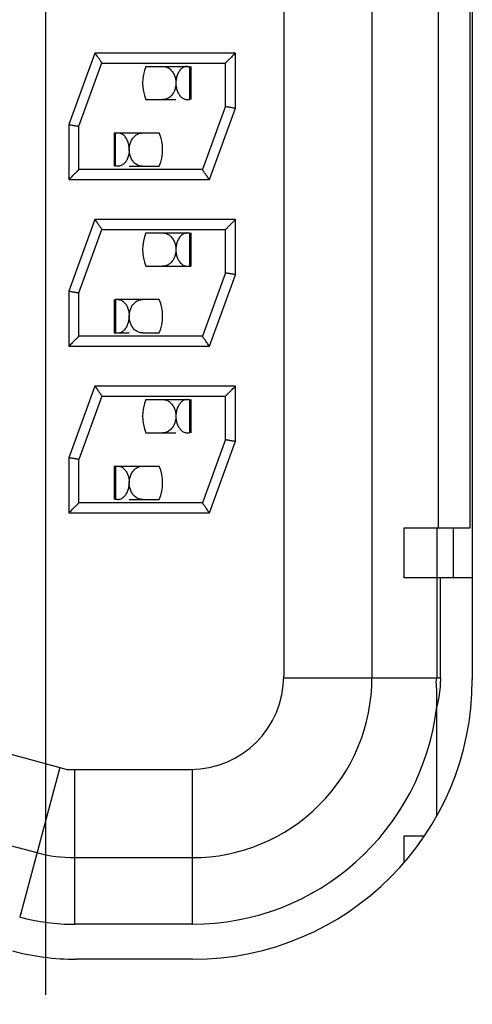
# Model space of a CAD drawing. Header units: inches. Extents: x 0 to 34, y 0 to 22.
# Tile 35 of 54: x 16.049 to 16.321, y 11.712 to 12.303. Entities that reach past the tile are written whole.
import ezdxf

# ---------------------------------------------------------------- set-up
doc = ezdxf.new("R2010")
doc.units = ezdxf.units.IN
doc.header["$LTSCALE"] = 1.87
doc.header["$MEASUREMENT"] = 0
doc.linetypes.add('CENTER', pattern=[0.6, 0.375, -0.075, 0.075, -0.075])
doc.layers.get('0').update_dxf_attribs({"linetype": 'CONTINUOUS'})
doc.layers.add('DEFAULT_1', color=7, linetype='CENTER')
doc.layers.add('DIMENSIONS', color=7, linetype='CONTINUOUS')
doc.styles.get("Standard").update_dxf_attribs({"font": 'txt', "width": 0.8})
doc.dimstyles.new('DIMSTYLE_1', dxfattribs={"dimtxt": 0.125, "dimasz": 0.18, "dimexe": 0.18, "dimexo": 0.0625, "dimgap": 0.09, "dimtad": 0, "dimtih": 1, "dimtoh": 1, "dimdec": 3, "dimlfac": 0.5, "dimzin": 4, "dimdsep": 46, "dimtxsty": 'STANDARD', "dimblk": '_FILLED', "dimblk1": '_FILLED', "dimblk2": '_FILLED', "dimcen": 0.09, "dimadec": 0, "dimazin": 0, "dimtp": 0.01, "dimtm": 0.01, "dimtfac": 1, "dimtdec": 3, "dimtofl": 0, "dimtmove": 0, "dimatfit": 3, "dimldrblk": '_FILLED', "dimfxl": 1, "dimtolj": 1, "dimtzin": 4, "dimarcsym": 0})

# ---------------------------------------------------------------- blocks, each defined once
blk = doc.blocks.new('*D8')
at = {"layer": 'DIMENSIONS', "color": 2, "linetype": 'CONTINUOUS'}
blk.add_line((16.06362, 7.0193), (14.58582, 7.0193), dxfattribs=at)
at = {"layer": 'DIMENSIONS', "color": 2, "linetype": 'CONTINUOUS', "width": 0.8}
for s, p in [('[', (13.72332, 6.9568)), (']', (14.42332, 6.9568)), ('4.213', (13.09832, 6.9568)), ('107.01', (13.82332, 6.9568))]:
    blk.add_text(s, height=0.125, dxfattribs=at).set_placement(p)
blk = doc.blocks.new('_FILLED')
at = {"color": 0, "linetype": 'BYBLOCK'}
blk.add_solid([(0, 0), (-1, 0.1736), (-1, -0.1736)], dxfattribs=at)

msp = doc.modelspace()

# ---------------------------------------------------------------- linework, layer by layer
at = {"color": 7, "linetype": 'CONTINUOUS'}
for p, q in [((16.26049, 12.9323), (16.26049, 11.9083)), ((16.20749, 12.9313), (16.20749, 11.9093)), ((16.3208, 12.9313), (16.3208, 11.9073)), ((16.30049, 11.9983), (16.30049, 12.8423)), ((16.31949, 11.9983), (16.31949, 12.8423)), ((16.09412, 12.2833), (16.07849, 12.24036)), ((16.17849, 12.2833), (16.09412, 12.2833)), ((16.17849, 12.25024), (16.17849, 12.2833)), ((16.08449, 12.23929), (16.09833, 12.27732)), ((16.09832, 12.2773), (16.09831, 12.27731)), ((16.09832, 12.2773), (16.17249, 12.2773)), ((16.17249, 12.2513), (16.17249, 12.2773)), ((16.12472, 12.2753), (16.15092, 12.2753)), ((16.15092, 12.2753), (16.15092, 12.2553)), ((16.1518, 12.2753), (16.1518, 12.2553)), ((16.12472, 12.2553), (16.14272, 12.2553)), ((16.14957, 12.2553), (16.15092, 12.2553)), ((16.17249, 12.2513), (16.15866, 12.21328)), ((16.16286, 12.2073), (16.17849, 12.25024)), ((16.17249, 12.2513), (16.17251, 12.2513)), ((16.07849, 12.24036), (16.07849, 12.2073)), ((16.08447, 12.2393), (16.08449, 12.2393)), ((16.08449, 12.2133), (16.08449, 12.2393)), ((16.10564, 12.2353), (16.10564, 12.2153)), ((16.10564, 12.2353), (16.13272, 12.2353)), ((16.10651, 12.2153), (16.10651, 12.2353)), ((16.15866, 12.2133), (16.08449, 12.2133)), ((16.10787, 12.2153), (16.10651, 12.2153)), ((16.11472, 12.2153), (16.13268, 12.2153)), ((16.15867, 12.21328), (16.15866, 12.2133)), ((16.07849, 12.2073), (16.16286, 12.2073)), ((16.09412, 12.1833), (16.07849, 12.14036)), ((16.17849, 12.1833), (16.09412, 12.1833)), ((16.17849, 12.15024), (16.17849, 12.1833)), ((16.08449, 12.13929), (16.09833, 12.17732)), ((16.09831, 12.17731), (16.09832, 12.1773)), ((16.09832, 12.1773), (16.17249, 12.1773)), ((16.17249, 12.1513), (16.17249, 12.1773)), ((16.12472, 12.1753), (16.15092, 12.1753)), ((16.15092, 12.1753), (16.15092, 12.1553)), ((16.1518, 12.1753), (16.1518, 12.1553)), ((16.12472, 12.1553), (16.1518, 12.1553)), ((16.17249, 12.1513), (16.15866, 12.11328)), ((16.16286, 12.1073), (16.17849, 12.15024)), ((16.17251, 12.1513), (16.17249, 12.1513)), ((16.07849, 12.14036), (16.07849, 12.1073)), ((16.08447, 12.1393), (16.08449, 12.1393)), ((16.08449, 12.1133), (16.08449, 12.1393)), ((16.10564, 12.1353), (16.10564, 12.1153)), ((16.10651, 12.1353), (16.10651, 12.1153)), ((16.13272, 12.1353), (16.10651, 12.1353)), ((16.15866, 12.1133), (16.08449, 12.1133)), ((16.10564, 12.1153), (16.11472, 12.1153)), ((16.1227, 12.1153), (16.13268, 12.1153)), ((16.15867, 12.11328), (16.15866, 12.1133)), ((16.07849, 12.1073), (16.16286, 12.1073)), ((16.09412, 12.0833), (16.07849, 12.04036)), ((16.17849, 12.0833), (16.09412, 12.0833)), ((16.17849, 12.05024), (16.17849, 12.0833)), ((16.09832, 12.0773), (16.08449, 12.0393)), ((16.09831, 12.07731), (16.09832, 12.0773)), ((16.09832, 12.0773), (16.17249, 12.0773)), ((16.12472, 12.0753), (16.15092, 12.0753)), ((16.15092, 12.0753), (16.15092, 12.0553)), ((16.1518, 12.0753), (16.1518, 12.0553)), ((16.17249, 12.0513), (16.17249, 12.0773)), ((16.12472, 12.0553), (16.14272, 12.0553)), ((16.14957, 12.0553), (16.15092, 12.0553)), ((16.17249, 12.0513), (16.15866, 12.01328)), ((16.17249, 12.0513), (16.17251, 12.0513)), ((16.16286, 12.0073), (16.17849, 12.05024)), ((16.07849, 12.04036), (16.07849, 12.0073)), ((16.08449, 12.0393), (16.08447, 12.0393)), ((16.08449, 12.0133), (16.08449, 12.0393)), ((16.10564, 12.0353), (16.10564, 12.0153)), ((16.10564, 12.0353), (16.13272, 12.0353)), ((16.10651, 12.0353), (16.10651, 12.0153)), ((16.15866, 12.0133), (16.08449, 12.0133)), ((16.10787, 12.0153), (16.10651, 12.0153)), ((16.11472, 12.0153), (16.13268, 12.0153)), ((16.15867, 12.01328), (16.15866, 12.0133)), ((16.07849, 12.0073), (16.16286, 12.0073)), ((16.27983, 11.9683), (16.27983, 11.9983)), ((16.27983, 11.9983), (16.31949, 11.9983)), ((16.29949, 11.9983), (16.29949, 11.9083)), ((16.30949, 11.9683), (16.30949, 11.9983)), ((16.3208, 11.9683), (16.27983, 11.9683)), ((16.30164, 11.9083), (16.30164, 11.9683)), ((16.20748, 11.9083), (16.30164, 11.9083)), ((16.29949, 11.82542), (16.29949, 11.89112)), ((15.99287, 11.87595), (16.07741, 11.8533)), ((16.07296, 11.85449), (16.04889, 11.76466)), ((16.07741, 11.8533), (16.15149, 11.8533)), ((16.08202, 11.7603), (16.08202, 11.8533)), ((16.15249, 11.8533), (16.15249, 11.7603)), ((15.97915, 11.82476), (16.05925, 11.8033)), ((16.27983, 11.79735), (16.27983, 11.8133)), ((16.27983, 11.8133), (16.29204, 11.8133)), ((16.08202, 11.8003), (16.15249, 11.8003)), ((16.15249, 11.7603), (16.08202, 11.7603)), ((16.1528, 11.7393), (16.0828, 11.7393))]:
    msp.add_line(p, q, dxfattribs=at)
for centre, radius, start, end in [((16.14872, 12.2653), 0.026, 157.37799, 202.61772), ((16.10872, 12.2253), 0.026, 337.37799, 22.61772), ((16.14872, 12.1653), 0.026, 157.37799, 202.61772), ((16.10872, 12.1253), 0.026, 337.37799, 22.61772), ((16.14872, 12.0653), 0.026, 157.37799, 202.61772), ((16.10872, 12.0253), 0.026, 337.37799, 22.61772), ((16.15149, 11.9093), 0.056, 269.99995, 359.99986), ((16.15249, 11.9083), 0.108, 269.99926, 359.9994), ((16.1528, 11.9073), 0.168, 270, 360), ((16.15249, 11.9083), 0.14799, 270, 353.33574), ((16.08202, 11.8883), 0.088, 255, 270), ((16.08202, 11.8883), 0.128, 255, 270), ((16.0828, 11.8873), 0.148, 255, 270)]:
    msp.add_arc(centre, radius, start, end, dxfattribs=at)
for points, knots in [([(16.09831, 12.27731), (16.0983, 12.27733), (16.09825, 12.2774), (16.09813, 12.27758), (16.09791, 12.27789), (16.0976, 12.27833), (16.0972, 12.2789), (16.09672, 12.27959), (16.09616, 12.28038), (16.09554, 12.28128), (16.09485, 12.28226), (16.09437, 12.28295), (16.09412, 12.2833)], [0, 0, 0, 0, 0.007263, 0.037609, 0.090006, 0.163632, 0.258663, 0.374121, 0.507225, 0.657524, 0.823688, 1, 1, 1, 1]), ([(16.17849, 12.2833), (16.17816, 12.28296), (16.17751, 12.28231), (16.17656, 12.28137), (16.1757, 12.2805), (16.17493, 12.27973), (16.17426, 12.27906), (16.1737, 12.27851), (16.17326, 12.27807), (16.17293, 12.27774), (16.1727, 12.27751), (16.17257, 12.27737), (16.17251, 12.27731), (16.17249, 12.2773)], [0, 0, 0, 0, 0.167566, 0.32587, 0.471093, 0.600393, 0.711901, 0.80457, 0.878028, 0.932848, 0.970504, 0.992711, 1, 1, 1, 1]), ([(16.13473, 12.2753), (16.13514, 12.2753), (16.13594, 12.27523), (16.13709, 12.27491), (16.13816, 12.2744), (16.13913, 12.27373), (16.14, 12.27291), (16.14076, 12.27196), (16.14139, 12.27092), (16.1419, 12.26982), (16.14228, 12.26869), (16.14254, 12.26754), (16.14264, 12.26677), (16.14267, 12.26638)], [0, 0, 0, 0, 0.092009, 0.182486, 0.272107, 0.361501, 0.452405, 0.544904, 0.638021, 0.730417, 0.821524, 0.911113, 1, 1, 1, 1]), ([(16.14957, 12.2753), (16.14923, 12.2753), (16.14855, 12.27522), (16.14758, 12.2749), (16.14668, 12.2744), (16.14586, 12.27374), (16.14512, 12.27294), (16.14447, 12.27202), (16.14392, 12.271), (16.14347, 12.26991), (16.14312, 12.26876), (16.14288, 12.26758), (16.14279, 12.26678), (16.14276, 12.26638)], [0, 0, 0, 0, 0.083077, 0.165732, 0.249186, 0.33418, 0.422588, 0.514589, 0.609163, 0.705139, 0.803347, 0.902456, 1, 1, 1, 1]), ([(16.14272, 12.26523), (16.14272, 12.26485), (16.14268, 12.26409), (16.14252, 12.26294), (16.14224, 12.26178), (16.14192, 12.26086), (16.14168, 12.26032), (16.14161, 12.26016)], [0, 0, 0, 0, 0.216779, 0.439606, 0.665498, 0.895459, 1, 1, 1, 1]), ([(16.14272, 12.26523), (16.14272, 12.26484), (16.14276, 12.26406), (16.1429, 12.2629), (16.14315, 12.26175), (16.14349, 12.26064), (16.14393, 12.25957), (16.1443, 12.25889), (16.1445, 12.25857)], [0, 0, 0, 0, 0.167399, 0.335407, 0.502721, 0.670024, 0.836171, 1, 1, 1, 1]), ([(16.14161, 12.26016), (16.14151, 12.25995), (16.14123, 12.2594), (16.14068, 12.25853), (16.14017, 12.2579), (16.1399, 12.25762)], [0, 0, 0, 0, 0.216988, 0.61086, 1, 1, 1, 1]), ([(16.1445, 12.25857), (16.1447, 12.25825), (16.14513, 12.25765), (16.14587, 12.25685), (16.1467, 12.25618), (16.1476, 12.25569), (16.14824, 12.25548), (16.14857, 12.25541)], [0, 0, 0, 0, 0.211895, 0.417985, 0.617395, 0.810419, 1, 1, 1, 1]), ([(16.1399, 12.25762), (16.13963, 12.25733), (16.13905, 12.2568), (16.13808, 12.25615), (16.13703, 12.25567), (16.13628, 12.25547), (16.1359, 12.2554)], [0, 0, 0, 0, 0.253634, 0.503149, 0.75081, 1, 1, 1, 1]), ([(16.17251, 12.2513), (16.17253, 12.25129), (16.17262, 12.25128), (16.17283, 12.25124), (16.17318, 12.25118), (16.17367, 12.25109), (16.17427, 12.25098), (16.17498, 12.25086), (16.17578, 12.25072), (16.17664, 12.25057), (16.17756, 12.25041), (16.17818, 12.2503), (16.17849, 12.25024)], [0, 0, 0, 0, 0.009046, 0.045442, 0.105153, 0.186575, 0.289046, 0.409078, 0.542437, 0.68802, 0.842131, 1, 1, 1, 1]), ([(16.07849, 12.24036), (16.07881, 12.2403), (16.07943, 12.24019), (16.08034, 12.24003), (16.0812, 12.23988), (16.082, 12.23974), (16.08271, 12.23961), (16.08332, 12.23951), (16.0838, 12.23942), (16.08416, 12.23936), (16.08437, 12.23932), (16.08446, 12.2393), (16.08447, 12.2393)], [0, 0, 0, 0, 0.157806, 0.311765, 0.457127, 0.590647, 0.71083, 0.813189, 0.894553, 0.954483, 0.990949, 1, 1, 1, 1]), ([(16.11298, 12.23196), (16.11278, 12.23229), (16.11235, 12.2329), (16.1116, 12.23372), (16.11077, 12.23439), (16.10986, 12.2349), (16.1092, 12.23512), (16.10887, 12.23519)], [0, 0, 0, 0, 0.213924, 0.419881, 0.617499, 0.810425, 1, 1, 1, 1]), ([(16.11759, 12.23303), (16.11786, 12.23331), (16.11845, 12.23384), (16.11944, 12.23449), (16.1205, 12.23496), (16.12124, 12.23515), (16.12162, 12.23521)], [0, 0, 0, 0, 0.255487, 0.508235, 0.757415, 1, 1, 1, 1]), ([(16.11472, 12.22523), (16.11472, 12.22562), (16.11469, 12.2264), (16.11456, 12.22756), (16.11432, 12.22871), (16.11399, 12.22984), (16.11355, 12.23093), (16.11318, 12.23163), (16.11298, 12.23196)], [0, 0, 0, 0, 0.165636, 0.332058, 0.498307, 0.665606, 0.833237, 1, 1, 1, 1]), ([(16.11472, 12.22523), (16.11472, 12.22562), (16.11475, 12.22641), (16.11491, 12.22759), (16.11519, 12.22878), (16.11545, 12.22956), (16.11561, 12.22994)], [0, 0, 0, 0, 0.240319, 0.489667, 0.742894, 1, 1, 1, 1]), ([(16.11615, 12.23106), (16.11634, 12.23142), (16.11678, 12.23211), (16.11731, 12.23274), (16.11759, 12.23303)], [0, 0, 0, 0, 0.504021, 1, 1, 1, 1]), ([(16.11472, 12.22523), (16.11472, 12.22485), (16.11468, 12.22406), (16.11453, 12.22288), (16.11428, 12.2217), (16.11392, 12.22057), (16.11347, 12.21949), (16.1131, 12.21882), (16.11289, 12.2185)], [0, 0, 0, 0, 0.164677, 0.334386, 0.50586, 0.674979, 0.839283, 1, 1, 1, 1]), ([(16.1227, 12.2153), (16.12231, 12.2153), (16.12153, 12.21537), (16.12041, 12.21567), (16.11935, 12.21615), (16.11839, 12.2168), (16.11752, 12.2176), (16.11675, 12.21853), (16.11611, 12.21955), (16.11559, 12.22065), (16.1152, 12.22178), (16.11492, 12.22294), (16.11481, 12.22371), (16.11478, 12.2241)], [0, 0, 0, 0, 0.090426, 0.179441, 0.267908, 0.357039, 0.447637, 0.53974, 0.632961, 0.726447, 0.81912, 0.910172, 1, 1, 1, 1]), ([(16.11289, 12.2185), (16.1127, 12.21819), (16.11227, 12.2176), (16.11154, 12.21682), (16.11072, 12.21617), (16.10983, 12.21568), (16.10887, 12.21537), (16.1082, 12.2153), (16.10787, 12.2153)], [0, 0, 0, 0, 0.177746, 0.350174, 0.516861, 0.67866, 0.838547, 1, 1, 1, 1]), ([(16.07849, 12.2073), (16.07883, 12.20763), (16.07948, 12.20829), (16.08042, 12.20923), (16.08129, 12.21009), (16.08206, 12.21087), (16.08273, 12.21153), (16.08328, 12.21209), (16.08372, 12.21253), (16.08406, 12.21286), (16.08428, 12.21309), (16.08442, 12.21322), (16.08448, 12.21328), (16.08449, 12.2133)], [0, 0, 0, 0, 0.167566, 0.32587, 0.471093, 0.600393, 0.711901, 0.80457, 0.878028, 0.932848, 0.970504, 0.992711, 1, 1, 1, 1]), ([(16.16286, 12.2073), (16.16262, 12.20765), (16.16214, 12.20833), (16.16145, 12.20932), (16.16082, 12.21022), (16.16026, 12.21101), (16.15978, 12.2117), (16.15939, 12.21226), (16.15908, 12.2127), (16.15886, 12.21302), (16.15873, 12.2132), (16.15868, 12.21327), (16.15867, 12.21328)], [0, 0, 0, 0, 0.176439, 0.342704, 0.493062, 0.626113, 0.74153, 0.836525, 0.910064, 0.962399, 0.992734, 1, 1, 1, 1]), ([(16.09412, 12.1833), (16.09437, 12.18295), (16.09485, 12.18226), (16.09554, 12.18128), (16.09616, 12.18038), (16.09672, 12.17959), (16.0972, 12.1789), (16.0976, 12.17833), (16.09791, 12.17789), (16.09813, 12.17758), (16.09825, 12.1774), (16.0983, 12.17733), (16.09831, 12.17731)], [0, 0, 0, 0, 0.176439, 0.342704, 0.493062, 0.626113, 0.74153, 0.836525, 0.910064, 0.962399, 0.992734, 1, 1, 1, 1]), ([(16.17249, 12.1773), (16.17251, 12.17731), (16.17257, 12.17737), (16.1727, 12.17751), (16.17293, 12.17774), (16.17326, 12.17807), (16.1737, 12.17851), (16.17426, 12.17906), (16.17493, 12.17973), (16.1757, 12.1805), (16.17656, 12.18137), (16.17751, 12.18231), (16.17816, 12.18296), (16.17849, 12.1833)], [0, 0, 0, 0, 0.007286, 0.029486, 0.067134, 0.121947, 0.195389, 0.288029, 0.399507, 0.528788, 0.674014, 0.83235, 1, 1, 1, 1]), ([(16.13473, 12.1753), (16.13514, 12.1753), (16.13594, 12.17523), (16.13709, 12.17491), (16.13816, 12.1744), (16.13913, 12.17373), (16.14, 12.17291), (16.14076, 12.17196), (16.14139, 12.17092), (16.1419, 12.16982), (16.14228, 12.16869), (16.14254, 12.16754), (16.14264, 12.16677), (16.14267, 12.16638)], [0, 0, 0, 0, 0.092009, 0.182486, 0.272107, 0.361501, 0.452405, 0.544904, 0.638021, 0.730417, 0.821524, 0.911113, 1, 1, 1, 1]), ([(16.14957, 12.1753), (16.14923, 12.1753), (16.14855, 12.17522), (16.14758, 12.1749), (16.14668, 12.1744), (16.14586, 12.17374), (16.14512, 12.17294), (16.14447, 12.17202), (16.14392, 12.171), (16.14347, 12.16991), (16.14312, 12.16876), (16.14288, 12.16758), (16.14279, 12.16678), (16.14276, 12.16638)], [0, 0, 0, 0, 0.083077, 0.165732, 0.249186, 0.33418, 0.422588, 0.514589, 0.609163, 0.705139, 0.803347, 0.902456, 1, 1, 1, 1]), ([(16.14272, 12.16523), (16.14272, 12.16485), (16.14268, 12.16409), (16.14252, 12.16294), (16.14224, 12.16178), (16.14192, 12.16086), (16.14168, 12.16032), (16.14161, 12.16016)], [0, 0, 0, 0, 0.216779, 0.439606, 0.665498, 0.895459, 1, 1, 1, 1]), ([(16.14272, 12.16523), (16.14272, 12.16484), (16.14276, 12.16406), (16.1429, 12.1629), (16.14315, 12.16175), (16.14349, 12.16064), (16.14393, 12.15957), (16.1443, 12.15889), (16.1445, 12.15857)], [0, 0, 0, 0, 0.167399, 0.335407, 0.502721, 0.670024, 0.836171, 1, 1, 1, 1]), ([(16.14161, 12.16016), (16.14151, 12.15995), (16.14123, 12.1594), (16.14068, 12.15853), (16.14017, 12.1579), (16.1399, 12.15762)], [0, 0, 0, 0, 0.216988, 0.61086, 1, 1, 1, 1]), ([(16.1445, 12.15857), (16.1447, 12.15825), (16.14513, 12.15765), (16.14587, 12.15685), (16.1467, 12.15618), (16.1476, 12.15569), (16.14824, 12.15548), (16.14857, 12.15541)], [0, 0, 0, 0, 0.211895, 0.417985, 0.617395, 0.810419, 1, 1, 1, 1]), ([(16.1399, 12.15762), (16.13963, 12.15733), (16.13905, 12.1568), (16.13808, 12.15615), (16.13703, 12.15567), (16.13628, 12.15547), (16.1359, 12.1554)], [0, 0, 0, 0, 0.253634, 0.503149, 0.75081, 1, 1, 1, 1]), ([(16.17849, 12.15024), (16.17818, 12.1503), (16.17756, 12.15041), (16.17664, 12.15057), (16.17578, 12.15072), (16.17499, 12.15086), (16.17428, 12.15098), (16.17367, 12.15109), (16.17318, 12.15118), (16.17283, 12.15124), (16.17262, 12.15128), (16.17253, 12.15129), (16.17251, 12.1513)], [0, 0, 0, 0, 0.157806, 0.311765, 0.457127, 0.590647, 0.71083, 0.813189, 0.894553, 0.954483, 0.990949, 1, 1, 1, 1]), ([(16.07849, 12.14036), (16.07881, 12.1403), (16.07943, 12.14019), (16.08034, 12.14003), (16.0812, 12.13988), (16.082, 12.13974), (16.08271, 12.13961), (16.08332, 12.13951), (16.0838, 12.13942), (16.08416, 12.13936), (16.08437, 12.13932), (16.08446, 12.1393), (16.08447, 12.1393)], [0, 0, 0, 0, 0.157806, 0.311765, 0.457127, 0.590647, 0.71083, 0.813189, 0.894553, 0.954483, 0.990949, 1, 1, 1, 1]), ([(16.10787, 12.1353), (16.1082, 12.1353), (16.10888, 12.13523), (16.10984, 12.13491), (16.11073, 12.13442), (16.11155, 12.13376), (16.11229, 12.13297), (16.11294, 12.13206), (16.11349, 12.13105), (16.11395, 12.12997), (16.1143, 12.12881), (16.11455, 12.12762), (16.11465, 12.12681), (16.11468, 12.12641)], [0, 0, 0, 0, 0.082479, 0.164184, 0.246881, 0.332113, 0.420394, 0.511574, 0.605407, 0.701497, 0.800535, 0.900884, 1, 1, 1, 1]), ([(16.11759, 12.13303), (16.11786, 12.13331), (16.11845, 12.13384), (16.11944, 12.13449), (16.1205, 12.13496), (16.12124, 12.13515), (16.12162, 12.13521)], [0, 0, 0, 0, 0.255487, 0.508235, 0.757415, 1, 1, 1, 1]), ([(16.11472, 12.12523), (16.11472, 12.12562), (16.11475, 12.12641), (16.11491, 12.12759), (16.11519, 12.12878), (16.11551, 12.12972), (16.11575, 12.13027), (16.11582, 12.13043)], [0, 0, 0, 0, 0.216361, 0.44085, 0.668832, 0.900306, 1, 1, 1, 1]), ([(16.11582, 12.13043), (16.11592, 12.13064), (16.11622, 12.13122), (16.11678, 12.13211), (16.11731, 12.13274), (16.11759, 12.13303)], [0, 0, 0, 0, 0.224586, 0.615411, 1, 1, 1, 1]), ([(16.10787, 12.1153), (16.1082, 12.1153), (16.10887, 12.11537), (16.10983, 12.11568), (16.11072, 12.11617), (16.11154, 12.11682), (16.11228, 12.11761), (16.11293, 12.11851), (16.11348, 12.11951), (16.11393, 12.12058), (16.11428, 12.12171), (16.11453, 12.12288), (16.11463, 12.12368), (16.11467, 12.12408)], [0, 0, 0, 0, 0.082832, 0.164946, 0.248233, 0.334161, 0.422973, 0.514361, 0.608007, 0.70354, 0.801758, 0.90136, 1, 1, 1, 1]), ([(16.1227, 12.1153), (16.12231, 12.1153), (16.12153, 12.11537), (16.12041, 12.11567), (16.11935, 12.11615), (16.11839, 12.1168), (16.11752, 12.1176), (16.11675, 12.11853), (16.11611, 12.11955), (16.11559, 12.12065), (16.1152, 12.12178), (16.11492, 12.12294), (16.11481, 12.12371), (16.11478, 12.1241)], [0, 0, 0, 0, 0.090426, 0.179441, 0.267908, 0.357039, 0.447637, 0.53974, 0.632961, 0.726447, 0.81912, 0.910172, 1, 1, 1, 1]), ([(16.08449, 12.1133), (16.08448, 12.11328), (16.08442, 12.11322), (16.08428, 12.11309), (16.08406, 12.11286), (16.08372, 12.11253), (16.08328, 12.11209), (16.08273, 12.11153), (16.08206, 12.11087), (16.08129, 12.11009), (16.08042, 12.10923), (16.07948, 12.10829), (16.07883, 12.10763), (16.07849, 12.1073)], [0, 0, 0, 0, 0.007286, 0.029486, 0.067134, 0.121947, 0.195389, 0.288029, 0.399507, 0.528788, 0.674014, 0.83235, 1, 1, 1, 1]), ([(16.16286, 12.1073), (16.16262, 12.10765), (16.16214, 12.10833), (16.16145, 12.10932), (16.16082, 12.11022), (16.16026, 12.11101), (16.15978, 12.1117), (16.15939, 12.11226), (16.15908, 12.1127), (16.15886, 12.11302), (16.15873, 12.1132), (16.15868, 12.11327), (16.15867, 12.11328)], [0, 0, 0, 0, 0.176439, 0.342704, 0.493062, 0.626113, 0.74153, 0.836525, 0.910064, 0.962399, 0.992734, 1, 1, 1, 1]), ([(16.09412, 12.0833), (16.09437, 12.08295), (16.09485, 12.08226), (16.09554, 12.08128), (16.09616, 12.08038), (16.09672, 12.07959), (16.0972, 12.0789), (16.0976, 12.07833), (16.09791, 12.07789), (16.09813, 12.07758), (16.09825, 12.0774), (16.0983, 12.07733), (16.09831, 12.07731)], [0, 0, 0, 0, 0.176439, 0.342704, 0.493062, 0.626113, 0.74153, 0.836525, 0.910064, 0.962399, 0.992734, 1, 1, 1, 1]), ([(16.17249, 12.0773), (16.17251, 12.07731), (16.17257, 12.07737), (16.1727, 12.07751), (16.17293, 12.07774), (16.17326, 12.07807), (16.1737, 12.07851), (16.17426, 12.07906), (16.17493, 12.07973), (16.1757, 12.0805), (16.17656, 12.08137), (16.17751, 12.08231), (16.17816, 12.08296), (16.17849, 12.0833)], [0, 0, 0, 0, 0.007286, 0.029486, 0.067134, 0.121947, 0.195389, 0.288029, 0.399507, 0.528788, 0.674014, 0.83235, 1, 1, 1, 1]), ([(16.13473, 12.0753), (16.13514, 12.0753), (16.13594, 12.07523), (16.13709, 12.07491), (16.13816, 12.0744), (16.13913, 12.07373), (16.14, 12.07291), (16.14076, 12.07196), (16.14139, 12.07092), (16.1419, 12.06982), (16.14228, 12.06869), (16.14254, 12.06754), (16.14264, 12.06677), (16.14267, 12.06638)], [0, 0, 0, 0, 0.092009, 0.182486, 0.272107, 0.361501, 0.452405, 0.544904, 0.638021, 0.730417, 0.821524, 0.911113, 1, 1, 1, 1]), ([(16.14957, 12.0753), (16.14923, 12.0753), (16.14855, 12.07522), (16.14758, 12.0749), (16.14668, 12.0744), (16.14586, 12.07374), (16.14512, 12.07294), (16.14447, 12.07202), (16.14392, 12.071), (16.14347, 12.06991), (16.14312, 12.06876), (16.14288, 12.06758), (16.14279, 12.06678), (16.14276, 12.06638)], [0, 0, 0, 0, 0.083077, 0.165732, 0.249186, 0.33418, 0.422588, 0.514589, 0.609163, 0.705139, 0.803347, 0.902456, 1, 1, 1, 1]), ([(16.14272, 12.06523), (16.14272, 12.06485), (16.14268, 12.06409), (16.14252, 12.06294), (16.14224, 12.06178), (16.14192, 12.06086), (16.14168, 12.06032), (16.14161, 12.06016)], [0, 0, 0, 0, 0.216779, 0.439606, 0.665498, 0.895459, 1, 1, 1, 1]), ([(16.14272, 12.06523), (16.14272, 12.06484), (16.14276, 12.06406), (16.1429, 12.0629), (16.14315, 12.06175), (16.14349, 12.06064), (16.14393, 12.05957), (16.1443, 12.05889), (16.1445, 12.05857)], [0, 0, 0, 0, 0.167399, 0.335407, 0.502721, 0.670024, 0.836171, 1, 1, 1, 1]), ([(16.1399, 12.05762), (16.13963, 12.05733), (16.13905, 12.0568), (16.13808, 12.05615), (16.13703, 12.05567), (16.13628, 12.05547), (16.1359, 12.0554)], [0, 0, 0, 0, 0.253634, 0.503149, 0.75081, 1, 1, 1, 1]), ([(16.14161, 12.06016), (16.14151, 12.05995), (16.14123, 12.0594), (16.14068, 12.05853), (16.14017, 12.0579), (16.1399, 12.05762)], [0, 0, 0, 0, 0.216988, 0.61086, 1, 1, 1, 1]), ([(16.1445, 12.05857), (16.1447, 12.05825), (16.14513, 12.05765), (16.14587, 12.05685), (16.1467, 12.05618), (16.1476, 12.05569), (16.14824, 12.05548), (16.14857, 12.05541)], [0, 0, 0, 0, 0.211895, 0.417985, 0.617395, 0.810419, 1, 1, 1, 1]), ([(16.17251, 12.0513), (16.17253, 12.05129), (16.17262, 12.05128), (16.17283, 12.05124), (16.17318, 12.05118), (16.17367, 12.05109), (16.17427, 12.05098), (16.17498, 12.05086), (16.17578, 12.05072), (16.17664, 12.05057), (16.17756, 12.05041), (16.17818, 12.0503), (16.17849, 12.05024)], [0, 0, 0, 0, 0.009046, 0.045442, 0.105153, 0.186575, 0.289046, 0.409078, 0.542437, 0.68802, 0.842131, 1, 1, 1, 1]), ([(16.08447, 12.0393), (16.08446, 12.0393), (16.08437, 12.03932), (16.08416, 12.03936), (16.0838, 12.03942), (16.08332, 12.03951), (16.08271, 12.03961), (16.082, 12.03974), (16.08121, 12.03988), (16.08034, 12.04003), (16.07943, 12.04019), (16.07881, 12.0403), (16.07849, 12.04036)], [0, 0, 0, 0, 0.009046, 0.045442, 0.105153, 0.186575, 0.289046, 0.409078, 0.542437, 0.68802, 0.842131, 1, 1, 1, 1]), ([(16.10787, 12.0353), (16.1082, 12.0353), (16.10888, 12.03523), (16.10984, 12.03491), (16.11073, 12.03442), (16.11155, 12.03376), (16.11229, 12.03297), (16.11294, 12.03206), (16.11349, 12.03105), (16.11395, 12.02997), (16.1143, 12.02881), (16.11455, 12.02762), (16.11465, 12.02681), (16.11468, 12.02641)], [0, 0, 0, 0, 0.082479, 0.164184, 0.246881, 0.332113, 0.420394, 0.511574, 0.605407, 0.701497, 0.800535, 0.900884, 1, 1, 1, 1]), ([(16.11759, 12.03303), (16.11786, 12.03331), (16.11845, 12.03384), (16.11944, 12.03449), (16.1205, 12.03496), (16.12124, 12.03515), (16.12162, 12.03521)], [0, 0, 0, 0, 0.255487, 0.508235, 0.757415, 1, 1, 1, 1]), ([(16.11472, 12.02523), (16.11472, 12.02562), (16.11475, 12.02641), (16.11491, 12.02759), (16.11519, 12.02878), (16.11545, 12.02956), (16.11561, 12.02994)], [0, 0, 0, 0, 0.240319, 0.489667, 0.742894, 1, 1, 1, 1]), ([(16.11615, 12.03106), (16.11634, 12.03142), (16.11678, 12.03211), (16.11731, 12.03274), (16.11759, 12.03303)], [0, 0, 0, 0, 0.504021, 1, 1, 1, 1]), ([(16.10787, 12.0153), (16.1082, 12.0153), (16.10887, 12.01537), (16.10983, 12.01568), (16.11072, 12.01617), (16.11154, 12.01682), (16.11228, 12.01761), (16.11293, 12.01851), (16.11348, 12.01951), (16.11393, 12.02058), (16.11428, 12.02171), (16.11453, 12.02288), (16.11463, 12.02368), (16.11467, 12.02408)], [0, 0, 0, 0, 0.082832, 0.164946, 0.248233, 0.334161, 0.422973, 0.514361, 0.608007, 0.70354, 0.801758, 0.90136, 1, 1, 1, 1]), ([(16.1227, 12.0153), (16.12231, 12.0153), (16.12153, 12.01537), (16.12041, 12.01567), (16.11935, 12.01615), (16.11839, 12.0168), (16.11752, 12.0176), (16.11675, 12.01853), (16.11611, 12.01955), (16.11559, 12.02065), (16.1152, 12.02178), (16.11492, 12.02294), (16.11481, 12.02371), (16.11478, 12.0241)], [0, 0, 0, 0, 0.090426, 0.179441, 0.267908, 0.357039, 0.447637, 0.53974, 0.632961, 0.726447, 0.81912, 0.910172, 1, 1, 1, 1]), ([(16.07849, 12.0073), (16.07883, 12.00763), (16.07948, 12.00829), (16.08042, 12.00923), (16.08129, 12.01009), (16.08206, 12.01087), (16.08273, 12.01153), (16.08328, 12.01209), (16.08372, 12.01253), (16.08406, 12.01286), (16.08428, 12.01309), (16.08442, 12.01322), (16.08448, 12.01328), (16.08449, 12.0133)], [0, 0, 0, 0, 0.167566, 0.32587, 0.471093, 0.600393, 0.711901, 0.80457, 0.878028, 0.932848, 0.970504, 0.992711, 1, 1, 1, 1]), ([(16.16286, 12.0073), (16.16262, 12.00765), (16.16214, 12.00833), (16.16145, 12.00932), (16.16082, 12.01022), (16.16026, 12.01101), (16.15978, 12.0117), (16.15939, 12.01226), (16.15908, 12.0127), (16.15886, 12.01302), (16.15873, 12.0132), (16.15868, 12.01327), (16.15867, 12.01328)], [0, 0, 0, 0, 0.176439, 0.342704, 0.493062, 0.626113, 0.74153, 0.836525, 0.910064, 0.962399, 0.992734, 1, 1, 1, 1]), ([(16.29949, 11.89112), (16.29955, 11.89311), (16.29953, 11.89702), (16.2994, 11.90268), (16.29893, 11.90655), (16.29949, 11.9083)], [0, 0, 0, 0, 0.346882, 0.679997, 1, 1, 1, 1]), ([(16.30164, 11.9083), (16.30164, 11.90641), (16.30147, 11.90258), (16.30076, 11.89684), (16.29997, 11.89303), (16.29949, 11.89112)], [0, 0, 0, 0, 0.327063, 0.660945, 1, 1, 1, 1])]:
    msp.add_open_spline(points, degree=3, knots=knots, dxfattribs=at)
for points in [[(16.14267, 12.26638), (16.14271, 12.266), (16.14272, 12.26562), (16.14272, 12.26523)], [(16.14276, 12.26638), (16.14273, 12.266), (16.14272, 12.26562), (16.14272, 12.26523)], [(16.1359, 12.2554), (16.13552, 12.25533), (16.13513, 12.2553), (16.13473, 12.2553)], [(16.14857, 12.25541), (16.1489, 12.25533), (16.14924, 12.2553), (16.14957, 12.2553)], [(16.10887, 12.23519), (16.10854, 12.23526), (16.1082, 12.2353), (16.10787, 12.2353)], [(16.12162, 12.23521), (16.12198, 12.23527), (16.12234, 12.2353), (16.1227, 12.2353)], [(16.11561, 12.22994), (16.11577, 12.23032), (16.11595, 12.2307), (16.11615, 12.23106)], [(16.11478, 12.2241), (16.11474, 12.22448), (16.11472, 12.22486), (16.11472, 12.22523)], [(16.14267, 12.16638), (16.14271, 12.166), (16.14272, 12.16562), (16.14272, 12.16523)], [(16.14276, 12.16638), (16.14273, 12.166), (16.14272, 12.16562), (16.14272, 12.16523)], [(16.1359, 12.1554), (16.13552, 12.15533), (16.13513, 12.1553), (16.13473, 12.1553)], [(16.14857, 12.15541), (16.1489, 12.15533), (16.14924, 12.1553), (16.14957, 12.1553)], [(16.12162, 12.13521), (16.12198, 12.13527), (16.12234, 12.1353), (16.1227, 12.1353)], [(16.11467, 12.12408), (16.1147, 12.12446), (16.11472, 12.12485), (16.11472, 12.12523)], [(16.11468, 12.12641), (16.11471, 12.12602), (16.11472, 12.12563), (16.11472, 12.12523)], [(16.11478, 12.1241), (16.11474, 12.12448), (16.11472, 12.12486), (16.11472, 12.12523)], [(16.14267, 12.06638), (16.14271, 12.066), (16.14272, 12.06562), (16.14272, 12.06523)], [(16.14276, 12.06638), (16.14273, 12.066), (16.14272, 12.06562), (16.14272, 12.06523)], [(16.1359, 12.0554), (16.13552, 12.05533), (16.13513, 12.0553), (16.13473, 12.0553)], [(16.14857, 12.05541), (16.1489, 12.05533), (16.14924, 12.0553), (16.14957, 12.0553)], [(16.12162, 12.03521), (16.12198, 12.03527), (16.12234, 12.0353), (16.1227, 12.0353)], [(16.11561, 12.02994), (16.11577, 12.03032), (16.11595, 12.0307), (16.11615, 12.03106)], [(16.11467, 12.02408), (16.1147, 12.02446), (16.11472, 12.02485), (16.11472, 12.02523)], [(16.11468, 12.02641), (16.11471, 12.02602), (16.11472, 12.02563), (16.11472, 12.02523)], [(16.11478, 12.0241), (16.11474, 12.02448), (16.11472, 12.02486), (16.11472, 12.02523)]]:
    msp.add_open_spline(points, degree=3, dxfattribs=at)
at = {"layer": 'DEFAULT_1', "color": 7, "linetype": 'CENTER'}
msp.add_line((16.06432, 12.4193), (16.06432, 9.63305), dxfattribs=at)

# ---------------------------------------------------------------- dimensions: what is measured, and where the dimension line sits
at = {"layer": 'DIMENSIONS', "color": 2, "linetype": 'CONTINUOUS'}
dim = msp.add_ordinate_dim(feature_location=(16.06362, 7.0193), offset=(-1.4778, 0), dtype=0, origin=(16.12612, 15.4453), dimstyle='DIMSTYLE_1', dxfattribs=at)
dim.commit()
dim.dimension.update_dxf_attribs({"geometry": '*D8', "text_midpoint": (13.81082, 7.0193)})

doc.saveas('drawing.dxf')
